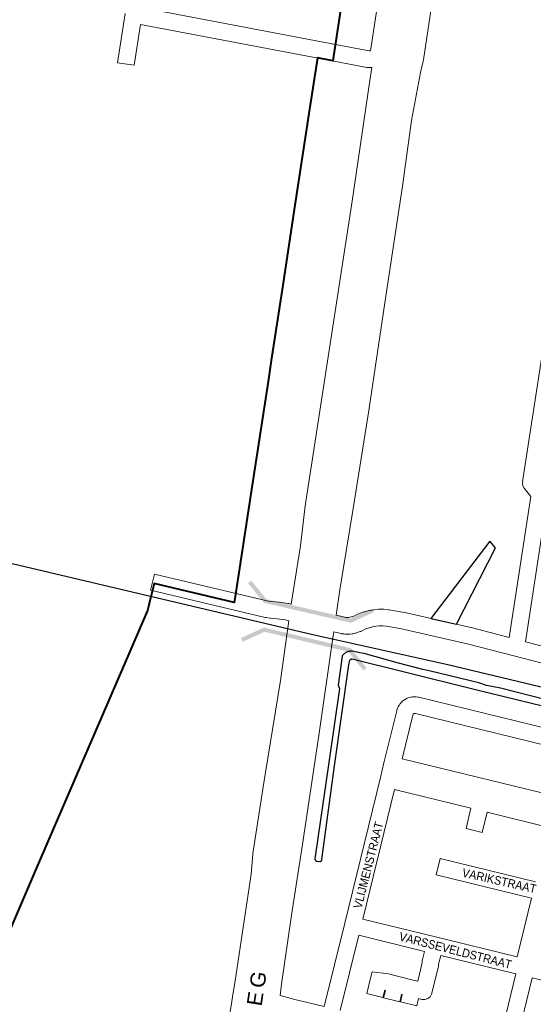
# Model space of a CAD drawing. Header units: metres. Extents: x 123817 to 142006, y 393105 to 406084.
# Tile 8 of 138: x 125907 to 126368, y 398422 to 399306. Entities that reach past the tile are written whole.
import ezdxf
from ezdxf.enums import TextEntityAlignment as Align

# ---------------------------------------------------------------- set-up
doc = ezdxf.new("R2010")
doc.units = ezdxf.units.M
doc.header["$MEASUREMENT"] = 0
doc.styles.add('Style-Arial', font='arial.ttf')

# ---------------------------------------------------------------- blocks, each defined once
blk = doc.blocks.new('gg0-viaduct_46')
at = {"linetype": 'Continuous', "lineweight": 0}
blk.add_hatch(color=7, dxfattribs=at).paths.add_polyline_path([(-55.76, -16.89), (-58, -14), (-40, 0), (40, 0), (58, -14), (55.76, -16.89), (38.75, -3.66), (-38.75, -3.66)])
blk = doc.blocks.new('gg0-viaduct_47')
at = {"linetype": 'Continuous', "lineweight": 0}
blk.add_hatch(color=7, dxfattribs=at).paths.add_polyline_path([(55.76, -16.89), (38.75, -3.66), (-38.75, -3.66), (-55.76, -16.89), (-58, -14), (-40, 0), (40, 0), (58, -14)])

msp = doc.modelspace()

# ---------------------------------------------------------------- linework, layer by layer
at = {"color": 191, "linetype": 'Continuous', "lineweight": 0, "flags": 128}
for points in [[(126190.34, 399283.9), (126220.65, 399278.16), (126221.95, 399278.14), (126236.24, 399372.33), (126237.94, 399386.74), (126237.99, 399387.04), (126240.99, 399405.84), (126241.34, 399407.23), (126241.45, 399407.49), (126241.9, 399408.59), (126242.59, 399409.92), (126243.11, 399410.7), (126243.62, 399411.37), (126244.17, 399411.97), (126245.12, 399412.87), (126246.42, 399413.87), (126246.63, 399414)], [(126223.17, 399263.13), (126219.84, 399263.16), (126218.6, 399263.28), (126218.51, 399263.29), (126187.54, 399269.16)], [(126191.03, 398771.34), (126198.77, 398769.43), (126199.89, 398769.27), (126201.09, 398769.21), (126202.28, 398769.24), (126203.47, 398769.38), (126204.65, 398769.62), (126205.8, 398769.96), (126206.98, 398770.42), (126211.83, 398772.68), (126212.49, 398772.95), (126216.03, 398774.21), (126216.64, 398774.39), (126220.28, 398775.34), (126220.87, 398775.47), (126220.9, 398775.48), (126224.6, 398776.11), (126225.24, 398776.2), (126228.98, 398776.51), (126229.62, 398776.54), (126233.37, 398776.54), (126234.01, 398776.51), (126237.75, 398776.19), (126238.33, 398776.12), (126252.31, 398773.8), (126252.39, 398773.79), (126252.77, 398773.71), (126312.06, 398760.08), (126312.26, 398760.04), (126346.47, 398751.21), (126365.88, 398877.86)], [(126529.38, 398704.1), (126361.06, 398747.44), (126381.21, 398878.82), (126381.29, 398879.96)], [(126148.57, 398766.27), (126145.48, 398767.02), (126138.08, 398768.11), (126132.01, 398768.55), (126131.63, 398768.59), (126128.17, 398769.02), (126127.8, 398769.07), (126127.37, 398769.16), (126024.47, 398793.63), (126027.94, 398808.22), (126130.44, 398783.85), (126133.3, 398783.5), (126139.45, 398783.05), (126139.99, 398782.99), (126148, 398781.81), (126148.21, 398781.78), (126148.67, 398781.68), (126150.82, 398781.16)], [(126561.55, 398680.33), (126350.75, 398734.61), (126350.75, 398734.61), (126350.75, 398734.61), (126308.6, 398745.49), (126249.64, 398759.04), (126236.17, 398761.27), (126233.04, 398761.54), (126229.93, 398761.54), (126226.83, 398761.28), (126223.76, 398760.75), (126220.74, 398759.96), (126217.85, 398758.93), (126213.1, 398756.72), (126212.65, 398756.53), (126210.94, 398755.86), (126210.33, 398755.66), (126208.57, 398755.14), (126207.95, 398754.99), (126206.15, 398754.62), (126205.96, 398754.58), (126205.52, 398754.52), (126203.69, 398754.31), (126203.05, 398754.26), (126201.22, 398754.2), (126200.58, 398754.21), (126198.74, 398754.31), (126198.1, 398754.38), (126196.28, 398754.63), (126196.03, 398754.67), (126195.54, 398754.78), (126188.86, 398756.43)]]:
    msp.add_lwpolyline(points, dxfattribs=at)
at = {"color": 1, "linetype": 'Continuous', "lineweight": 0, "flags": 128}
for points in [[(126286.02, 399375.57), (126275.45, 399310.26), (126269.48, 399270.02), (126269.26, 399268.83), (126266.88, 399258.57), (126258.88, 399215.53), (126250.8, 399156.68), (126250.77, 399156.46), (126235.75, 399057.86), (126220.72, 398957.11), (126220.7, 398956.97), (126206.44, 398867.09), (126206.42, 398866.98), (126194.34, 398794.12), (126191.03, 398771.34)], [(126150.82, 398781.16), (126159.13, 398833.58), (126162.92, 398866.85), (126163, 398867.42), (126205.31, 399143.01), (126221.41, 399251.56), (126221.42, 399251.63), (126223.17, 399263.13)], [(126088.68, 398373.62), (126096.94, 398422.16), (126096.94, 398422.16), (126096.94, 398422.16), (126098.38, 398430.62), (126100.46, 398442.79), (126114.63, 398538.71), (126116.28, 398556.26), (126116.38, 398557.09), (126125.12, 398615.07), (126125.15, 398615.26), (126141.07, 398712.48), (126147.37, 398757.69), (126147.37, 398757.69), (126147.37, 398757.69), (126148.57, 398766.27)], [(126140.71, 398429.5), (126141.94, 398439.82), (126151.11, 398501.69), (126161.53, 398569.29), (126161.54, 398569.37), (126175.49, 398663.24), (126175.5, 398663.31), (126188.07, 398750.92), (126188.86, 398756.43)]]:
    msp.add_lwpolyline(points, dxfattribs=at)
at = {"color": 7, "linetype": 'Continuous', "lineweight": 40, "flags": 128}
msp.add_lwpolyline([(126202.32, 399363.96), (126190.17, 399283.3), (126188.03, 399269.08), (126174.28, 399271.72), (126167.27, 399225.84), (126153.48, 399135.53), (126143.11, 399067.64), (126132.78, 399000), (126129.88, 398981.01), (126115.07, 398884.01), (126100.4, 398787.95), (126099.35, 398782.56), (126027.55, 398799.71), (126023.09, 398781.61), (126022.77, 398780.3), (126021.58, 398775.44), (126000, 398725.31), (125924.77, 398550.55), (125854.67, 398387.71)], dxfattribs=at)
at = {"color": 9, "linetype": 'Continuous', "lineweight": 0, "flags": 128}
for points in [[(126017.59, 399316.64), (126190.34, 399283.9)], [(126187.54, 399269.16), (126187.54, 399269.16), (126015.3, 399301.8), (126009.67, 399265.2), (125994.84, 399267.48), (126001.66, 399311.76)], [(126365.88, 398877.86), (126359.99, 398885.28), (126358.82, 398887.38), (126358.37, 398889.94), (126358.58, 398891.12), (126358.46, 398891.09), (126386.26, 399071.14)], [(126940.03, 398532.49), (126265.41, 398697.53), (126264.93, 398697.63), (126264.71, 398697.67), (126263.04, 398697.91), (126261.51, 398697.98), (126259.54, 398697.86), (126258.67, 398697.76), (126258.03, 398697.62), (126256.4, 398697.18), (126254.96, 398696.63), (126253.2, 398695.74), (126252.83, 398695.54), (126251.91, 398694.92), (126250.59, 398693.87), (126249.57, 398692.89), (126248.46, 398691.61), (126248.4, 398691.53), (126247.64, 398690.45), (126246.8, 398688.98), (126246.25, 398687.81), (126246.22, 398687.7), (126245.66, 398686.1), (126245.46, 398685.43), (126233.99, 398638.56), (126230.78, 398625.44), (126230.78, 398625.44), (126230.78, 398625.44), (126198.76, 398494.55), (126180.21, 398419.69)], [(126919.52, 398478.58), (126929.56, 398519.61), (126262.19, 398682.88), (126261.62, 398682.96), (126261.18, 398682.93), (126261.03, 398682.89), (126260.64, 398682.7), (126260.47, 398682.56), (126260.29, 398682.35), (126260.15, 398682.11), (126259.94, 398681.52), (126250.35, 398642.28), (126396.68, 398606.48), (126396.68, 398606.48), (126444.49, 398594.79), (126449.61, 398615.79), (126464.18, 398612.24), (126459.06, 398591.22), (126526.09, 398574.82), (126673.47, 398538.77), (126821.08, 398502.66), (126821.08, 398502.66), (126821.08, 398502.66), (126919.52, 398478.58)], [(126382.18, 398580.68), (126326.74, 398594.25), (126322.31, 398576.05), (126307.73, 398579.6), (126312.16, 398597.81), (126243.57, 398614.59), (126215.11, 398498.26), (126281.34, 398482.06), (126281.34, 398482.06), (126281.34, 398482.06), (126353.73, 398464.36)], [(126366.62, 398517.15), (126280.97, 398538.11), (126284.53, 398552.68), (126370.19, 398531.72)], [(126352.57, 398449.2), (126285.06, 398465.71), (126283.13, 398457.82), (126282.99, 398456.02), (126282.89, 398455.52), (126282.8, 398454.77), (126277.06, 398431.6), (126276.83, 398430.84), (126275.53, 398428.59), (126273.53, 398426.91), (126271.08, 398426.02), (126268.48, 398426.02), (126267.98, 398426.13), (126265.05, 398426.85), (126263.44, 398420.3), (126248.87, 398423.88), (126250.49, 398430.45), (126249.88, 398430.61), (126248.27, 398424.04), (126233.7, 398427.62), (126235.32, 398434.21), (126234.71, 398434.36), (126233.09, 398427.75), (126218.52, 398431.33), (126221.94, 398445.23), (126221.94, 398445.23), (126221.94, 398445.24), (126223.33, 398450.87), (126238.1, 398448.97), (126246.19, 398446.97), (126261.36, 398443.22), (126261.36, 398443.22), (126261.36, 398443.22), (126264.3, 398442.49), (126268.08, 398457.76), (126268.21, 398459.54), (126268.41, 398460.77), (126270.49, 398469.28), (126211.53, 398483.7), (126194.77, 398416.08)], [(126399.71, 398400.76), (126408.23, 398435.57), (126367.14, 398445.63)]]:
    msp.add_lwpolyline(points, dxfattribs=at)
at = {"flags": 128}
for points in [[(127655.23, 398387.84), (126514.06, 398673.27), (126291.33, 398726.52), (126170.22, 398753.74), (125803.49, 398839.98)], [(126247.05, 398728.06), (126216.31, 398736.71), (126212.43, 398737.47), (126206.09, 398738.81), (126205.29, 398738.91), (126204.48, 398738.93), (126203.67, 398738.89), (126202.87, 398738.77), (126202.09, 398738.59), (126201.32, 398738.35), (126200.57, 398738.04), (126199.85, 398737.66), (126199.17, 398737.23), (126198.53, 398736.74), (126197.93, 398736.2), (126197.38, 398735.61), (126196.88, 398734.97), (126196.43, 398734.3), (126192.88, 398708.48), (126194.1, 398705.43), (126184.59, 398638.82), (126172.22, 398554.51), (126171.94, 398552.69), (126171.94, 398552.48), (126171.96, 398552.27), (126171.99, 398552.07), (126172.05, 398551.86), (126172.12, 398551.67), (126172.2, 398551.48), (126172.31, 398551.3), (126172.43, 398551.12), (126172.56, 398550.96), (126172.71, 398550.81), (126172.87, 398550.68), (126173.04, 398550.56), (126173.22, 398550.45), (126173.41, 398550.36), (126173.61, 398550.29), (126176.36, 398549.94), (126176.52, 398549.95), (126176.68, 398549.97), (126176.83, 398550), (126176.99, 398550.05), (126177.13, 398550.11), (126177.28, 398550.18), (126177.41, 398550.27), (126177.54, 398550.36), (126177.66, 398550.47), (126177.76, 398550.59), (126177.86, 398550.71), (126177.95, 398550.85), (126178.02, 398550.99), (126178.09, 398551.14), (126178.14, 398551.29), (126178.17, 398551.44), (126178.19, 398551.6), (126178.2, 398551.76), (126189.66, 398635.87), (126202.49, 398726.7), (126203.47, 398730.74), (126203.54, 398730.9), (126203.62, 398731.05), (126203.72, 398731.2), (126203.83, 398731.33), (126203.95, 398731.46), (126204.09, 398731.57), (126204.23, 398731.67), (126204.38, 398731.76), (126204.54, 398731.84), (126204.7, 398731.9), (126204.87, 398731.94), (126205.04, 398731.97), (126205.21, 398731.99), (126205.39, 398731.98), (126252.42, 398720.46)], [(126393.85, 398691.72), (126338.62, 398705.77), (126325.96, 398708.16), (126319.33, 398710.52), (126274.52, 398721.24), (126268.96, 398722.6), (126247.05, 398728.06)], [(126252.42, 398720.46), (126316.1, 398704.64), (126500.4, 398659.61)]]:
    msp.add_lwpolyline(points, dxfattribs=at)
msp.add_lwpolyline([(126299.24, 398763.03), (126334.11, 398831.71), (126329.13, 398837.6), (126276.02, 398768.37)], close=True, dxfattribs=at)
at = {"color": 6, "linetype": 'Continuous', "lineweight": 0, "flags": 128}
for points in [[(126366.62, 398517.15), (126353.73, 398464.36)], [(126352.57, 398449.2), (126337.1, 398385.95)], [(126351.67, 398382.38), (126352.9, 398387.43), (126367.14, 398445.63)]]:
    msp.add_lwpolyline(points, dxfattribs=at)
at = {"color": 5, "linetype": 'Continuous', "lineweight": 0, "flags": 128}
msp.add_lwpolyline([(126180.21, 398419.69), (126154.03, 398426.19), (126140.71, 398429.5)], dxfattribs=at)

# ---------------------------------------------------------------- block references
at = {"color": 7, "linetype": 'Continuous', "lineweight": 0}
for name, p, rotation in [('gg0-viaduct_47', (126165.38, 398773.35), 167.0832711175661), ('gg0-viaduct_46', (126165.28, 398750.88), 346.5643114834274)]:
    msp.add_blockref(name, p, dxfattribs=dict(at, rotation=rotation))

# ---------------------------------------------------------------- texts
at = {"color": 8, "style": 'Style-Arial', "width": 0.909091}
for s, rotation, p in [('VLIJMENSTRAAT', 75.61578, (126219.98, 398546.76)), ('VARIKSTRAAT', 347.1332, (126337.58, 398532.72)), ('VARSSEVELDSTRAAT', 345.61578, (126298.24, 398470.06))]:
    msp.add_text(s, height=7.7, rotation=rotation, dxfattribs=at).set_placement(p, align=Align.MIDDLE_CENTER)
at = {"style": 'Style-Arial'}
for s, p in [('G', (126120.91, 398443.98)), ('E', (126118.3, 398426.79))]:
    msp.add_text(s, height=13.6, rotation=81.37187, dxfattribs=at).set_placement(p, align=Align.MIDDLE_CENTER)

doc.saveas('drawing.dxf')
